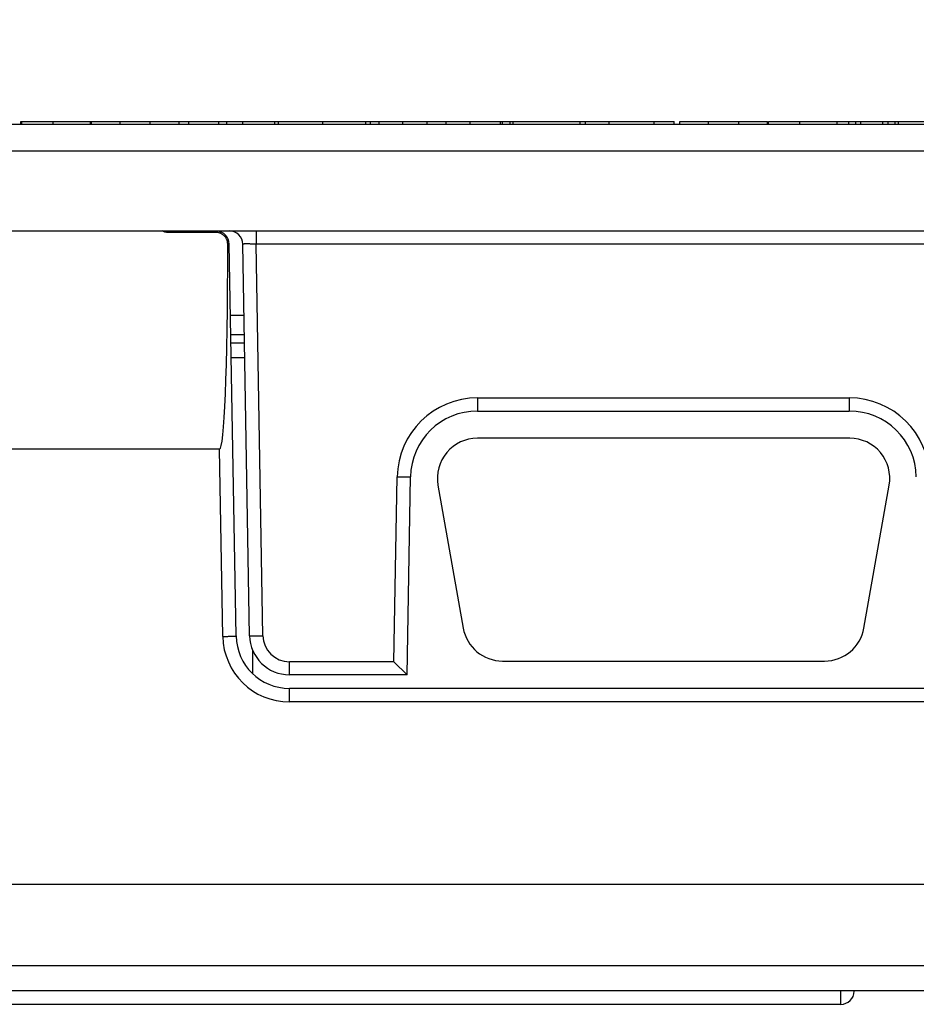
# Model space of a CAD drawing. Header units: inches. Extents: x 0 to 34, y 0 to 22.
# Tile 4 of 37: x 7.5 to 8.9, y 1.1 to 2.5. Entities that reach past the tile are written whole.
import ezdxf

# ---------------------------------------------------------------- set-up
doc = ezdxf.new("R2010")
doc.units = ezdxf.units.IN
doc.header["$LTSCALE"] = 1.87
doc.header["$MEASUREMENT"] = 0
doc.layers.get('0').update_dxf_attribs({"linetype": 'CONTINUOUS'})
doc.layers.add('DIMENSIONS', color=7, linetype='CONTINUOUS')
doc.styles.get("Standard").update_dxf_attribs({"font": 'txt', "width": 0.8})
doc.dimstyles.new('DIMSTYLE_1', dxfattribs={"dimtxt": 0.125, "dimasz": 0.18, "dimexe": 0.18, "dimexo": 0.0625, "dimgap": 0.09, "dimtad": 0, "dimtih": 1, "dimtoh": 1, "dimdec": 3, "dimzin": 4, "dimdsep": 46, "dimtxsty": 'STANDARD', "dimblk": '_FILLED', "dimblk1": '_FILLED', "dimblk2": '_FILLED', "dimcen": 0.09, "dimadec": 0, "dimazin": 0, "dimtp": 0.01, "dimtm": 0.01, "dimtfac": 1, "dimtdec": 3, "dimtofl": 0, "dimtmove": 0, "dimatfit": 3, "dimldrblk": '_FILLED', "dimfxl": 1, "dimtolj": 1, "dimtzin": 4, "dimarcsym": 0})

# ---------------------------------------------------------------- blocks, each defined once
blk = doc.blocks.new('_FILLED')
at = {"color": 0, "linetype": 'BYBLOCK'}
blk.add_solid([(0, 0), (-1, 0.1736), (-1, -0.1736)], dxfattribs=at)
blk = doc.blocks.new('*D21')
at = {"layer": 'DIMENSIONS', "color": 2, "linetype": 'CONTINUOUS'}
for p, q in [((6.5872, 5.0277), (11.9644, 5.0277)), ((11.8394, 5.0277), (11.8394, 3.1787)), ((11.8394, 1.0798), (11.8394, 2.9287)), ((9.3028, 1.0798), (11.9644, 1.0798))]:
    blk.add_line(p, q, dxfattribs=at)
at = {"layer": 'DIMENSIONS', "color": 2, "linetype": 'CONTINUOUS', "xscale": 0.18, "yscale": 0.18, "zscale": 0.18}
for p, rotation in [((11.8394, 5.0277), 90), ((11.8394, 1.0798), 270)]:
    blk.add_blockref('_FILLED', p, dxfattribs=dict(at, rotation=rotation))
at = {"layer": 'DIMENSIONS', "color": 2, "linetype": 'CONTINUOUS', "insert": (11.8394, 3.1162), "char_height": 0.125, "width": 1.425, "attachment_point": 2, "line_spacing_factor": 0.9}
blk.add_mtext('3.948{\\Ftxt.shx;\\W1.000000;\\H0.125000; }[100.28]', dxfattribs=at)

msp = doc.modelspace()

# ---------------------------------------------------------------- linework, layer by layer
at = {"color": 7, "linetype": 'CONTINUOUS'}
for p, q in [((6.1247, 2.3594), (9.5328, 2.3594)), ((7.5442, 2.3633), (8.5086, 2.3633)), ((7.5442, 2.3594), (7.5442, 2.3633)), ((7.5456, 2.3594), (7.5456, 2.3633)), ((7.592, 2.3594), (7.592, 2.3633)), ((7.647, 2.3594), (7.647, 2.3633)), ((7.6482, 2.3594), (7.6482, 2.3633)), ((7.6908, 2.3594), (7.6908, 2.3633)), ((7.7352, 2.3594), (7.7352, 2.3633)), ((7.7777, 2.3594), (7.7777, 2.3633)), ((7.7921, 2.3594), (7.7921, 2.3633)), ((7.8365, 2.3594), (7.8365, 2.3633)), ((7.8481, 2.3594), (7.8481, 2.3633)), ((7.8715, 2.3594), (7.8715, 2.3633)), ((7.9191, 2.3594), (7.9191, 2.3633)), ((7.9246, 2.3594), (7.9246, 2.3633)), ((7.9897, 2.3594), (7.9897, 2.3633)), ((8.0533, 2.3594), (8.0533, 2.3633)), ((8.0604, 2.3594), (8.0604, 2.3633)), ((8.0731, 2.3594), (8.0731, 2.3633)), ((8.108, 2.3594), (8.108, 2.3633)), ((8.144, 2.3594), (8.144, 2.3633)), ((8.1721, 2.3594), (8.1721, 2.3633)), ((8.2072, 2.3594), (8.2072, 2.3633)), ((8.2519, 2.3594), (8.2519, 2.3633)), ((8.2548, 2.3594), (8.2548, 2.3633)), ((8.2664, 2.3594), (8.2664, 2.3633)), ((8.2708, 2.3594), (8.2708, 2.3633)), ((8.3694, 2.3594), (8.3694, 2.3633)), ((8.3774, 2.3594), (8.3774, 2.3633)), ((8.4124, 2.3594), (8.4124, 2.3633)), ((8.4789, 2.3594), (8.4789, 2.3633)), ((8.5086, 2.3594), (8.5086, 2.3633)), ((8.5166, 2.3633), (8.6462, 2.3633)), ((8.5166, 2.3594), (8.5166, 2.3633)), ((8.5592, 2.3594), (8.5592, 2.3633)), ((8.6036, 2.3594), (8.6036, 2.3633)), ((8.6462, 2.3594), (8.6462, 2.3633)), ((8.6474, 2.3633), (9.0479, 2.3633)), ((8.6474, 2.3594), (8.6474, 2.3633)), ((8.6938, 2.3594), (8.6938, 2.3633)), ((8.7488, 2.3594), (8.7488, 2.3633)), ((8.7663, 2.3594), (8.7663, 2.3633)), ((8.7763, 2.3594), (8.7763, 2.3633)), ((8.7839, 2.3594), (8.7839, 2.3633)), ((8.8165, 2.3594), (8.8165, 2.3633)), ((8.8241, 2.3594), (8.8241, 2.3633)), ((8.8347, 2.3594), (8.8347, 2.3633)), ((8.839, 2.3633), (8.839, 2.3594)), ((6.3975, 2.32), (9.26, 2.32)), ((6.0826, 2.2019), (9.5749, 2.2019)), ((7.761, 2.1998), (7.7609, 2.2019)), ((7.8319, 2.1998), (7.761, 2.1998)), ((7.8319, 2.1998), (7.8319, 2.2019)), ((7.8914, 2.2019), (7.8914, 2.1825)), ((7.8494, 2.1823), (7.8516, 2.1825)), ((7.8617, 1.604), (7.8516, 2.1825)), ((7.8818, 1.6043), (7.8717, 2.1825)), ((9.0937, 2.1825), (7.8914, 2.1825)), ((7.9015, 1.6043), (7.8914, 2.1825)), ((7.8735, 2.0769), (7.8535, 2.0769)), ((7.874, 2.0486), (7.854, 2.0486)), ((7.8542, 2.0369), (7.8742, 2.0369)), ((7.8746, 2.0144), (7.8546, 2.0144)), ((8.2182, 1.9555), (8.7668, 1.9555)), ((8.2182, 1.9555), (8.2182, 1.9361)), ((8.7668, 1.9555), (8.7668, 1.9361)), ((8.2182, 1.9361), (8.7668, 1.9361)), ((8.7676, 1.8959), (8.2179, 1.8959)), ((7.8372, 1.8799), (6.452, 1.8799)), ((7.842, 1.6033), (7.8372, 1.8799)), ((8.0948, 1.566), (8.0996, 1.8389)), ((8.1142, 1.5466), (8.1193, 1.8389)), ((8.1597, 1.8266), (8.197, 1.6156)), ((8.7885, 1.6156), (8.8257, 1.8266)), ((7.8862, 1.5829), (7.8862, 1.5483)), ((8.0948, 1.566), (7.9405, 1.566)), ((7.9405, 1.5466), (7.9405, 1.566)), ((8.0948, 1.566), (8.1142, 1.5466)), ((8.2551, 1.5669), (8.7304, 1.5669)), ((8.1142, 1.5466), (7.9405, 1.5466)), ((9.0446, 1.5266), (7.9405, 1.5266)), ((7.9405, 1.5066), (7.9405, 1.5266)), ((9.0445, 1.5066), (7.9405, 1.5066)), ((6.0826, 1.2373), (9.5749, 1.2373)), ((9.5728, 1.1171), (6.0847, 1.1171)), ((9.5356, 1.0798), (6.1219, 1.0798)), ((8.7543, 1.0601), (8.7543, 1.0795)), ((8.7739, 1.078), (8.774, 1.0795)), ((8.7543, 1.0601), (6.9032, 1.0601))]:
    msp.add_line(p, q, dxfattribs=at)
for centre, radius, start, end in [((7.8319, 2.1822), 0.0197, 1, 84.7644), ((7.852, 2.1822), 0.0197, 1, 88.8871), ((8.2182, 1.8368), 0.1187, 90.0004, 178.9999), ((8.7668, 1.8368), 0.1187, 1.0004, 89.9999), ((8.2182, 1.8371), 0.099, 90.0074, 179.0009), ((8.7668, 1.8371), 0.099, 1.0073, 90.0008), ((8.2179, 1.8369), 0.059, 90, 190), ((8.7676, 1.8369), 0.059, 350, 90), ((8.2551, 1.6259), 0.059, 190, 270), ((8.7304, 1.6259), 0.059, 270, 350), ((7.9405, 1.605), 0.0984, 181.0011, 269.9991), ((7.9405, 1.6053), 0.0787, 181, 270), ((7.9405, 1.6054), 0.0587, 181, 270), ((7.9405, 1.605), 0.0391, 181.0026, 269.9973), ((8.7543, 1.0798), 0.0197, 270, 359)]:
    msp.add_arc(centre, radius, start, end, dxfattribs=at)
msp.add_ellipse((7.8274, 2.4438), major_axis=(-0.0099, 0.564), ratio=0.034899, start_param=-3.142202, end_param=-2.053519, dxfattribs=at)
for points, knots in [([(7.761, 2.1998), (7.7607, 2.1998), (7.7599, 2.1998), (7.7588, 2.1999), (7.7578, 2.2001), (7.7563, 2.2004), (7.7546, 2.2009), (7.7533, 2.2015), (7.7526, 2.2019)], [0, 0, 0, 0, 0.125017, 0.250052, 0.375079, 0.500107, 0.750051, 1, 1, 1, 1]), ([(7.8494, 2.1823), (7.8494, 2.1829), (7.8493, 2.1841), (7.8491, 2.1857), (7.8487, 2.1874), (7.8481, 2.189), (7.8474, 2.1906), (7.8465, 2.192), (7.8455, 2.1934), (7.8443, 2.1947), (7.843, 2.1959), (7.8417, 2.1969), (7.8402, 2.1978), (7.8386, 2.1985), (7.837, 2.1991), (7.8354, 2.1995), (7.8337, 2.1997), (7.8325, 2.1998), (7.8319, 2.1998)], [0, 0, 0, 0, 0.062494, 0.124989, 0.187484, 0.249981, 0.312478, 0.374977, 0.437476, 0.499976, 0.562477, 0.624979, 0.687481, 0.749985, 0.812489, 0.874993, 0.937496, 1, 1, 1, 1]), ([(7.8914, 2.1825), (7.8901, 2.1826), (7.8882, 2.1826), (7.8857, 2.1826), (7.8839, 2.1826), (7.8821, 2.1827), (7.8805, 2.1827), (7.8789, 2.1827), (7.8775, 2.1827), (7.8762, 2.1827), (7.8752, 2.1827), (7.8745, 2.1827), (7.874, 2.1827), (7.8736, 2.1827), (7.8732, 2.1826), (7.8729, 2.1826), (7.8726, 2.1826), (7.8723, 2.1826), (7.8721, 2.1826), (7.8719, 2.1826), (7.8718, 2.1826), (7.8717, 2.1826), (7.8717, 2.1826), (7.8717, 2.1826), (7.8717, 2.1825), (7.8717, 2.1825), (7.8717, 2.1825)], [0, 0, 0, 0, 0.195004, 0.290163, 0.382532, 0.471219, 0.555368, 0.634166, 0.706853, 0.772728, 0.831156, 0.857398, 0.881574, 0.903626, 0.9235, 0.941151, 0.956536, 0.96962, 0.980373, 0.988774, 0.99481, 0.996944, 0.998495, 0.999057, 0.999484, 1, 1, 1, 1]), ([(8.0996, 1.8389), (8.1009, 1.8388), (8.1028, 1.8388), (8.1053, 1.8388), (8.1071, 1.8388), (8.1088, 1.8387), (8.1105, 1.8387), (8.112, 1.8387), (8.1134, 1.8387), (8.1147, 1.8387), (8.1157, 1.8387), (8.1164, 1.8387), (8.1169, 1.8387), (8.1173, 1.8387), (8.1177, 1.8388), (8.1181, 1.8388), (8.1184, 1.8388), (8.1186, 1.8388), (8.1189, 1.8388), (8.119, 1.8388), (8.1191, 1.8388), (8.1192, 1.8388), (8.1192, 1.8388), (8.1192, 1.8388), (8.1192, 1.8389), (8.1193, 1.8389), (8.1193, 1.8389)], [0, 0, 0, 0, 0.194965, 0.290095, 0.382431, 0.471083, 0.555199, 0.63397, 0.706637, 0.772502, 0.830931, 0.85718, 0.881365, 0.903428, 0.923318, 0.940986, 0.956392, 0.969498, 0.980276, 0.988703, 0.994766, 0.996913, 0.998476, 0.999044, 0.999477, 1, 1, 1, 1]), ([(7.842, 1.6033), (7.8433, 1.6033), (7.8452, 1.6033), (7.8477, 1.6034), (7.8496, 1.6034), (7.8513, 1.6035), (7.8529, 1.6035), (7.8545, 1.6036), (7.8559, 1.6036), (7.8572, 1.6037), (7.8582, 1.6037), (7.8589, 1.6037), (7.8594, 1.6038), (7.8598, 1.6038), (7.8602, 1.6038), (7.8606, 1.6038), (7.8609, 1.6038), (7.8611, 1.6039), (7.8613, 1.6039), (7.8615, 1.6039), (7.8616, 1.6039), (7.8617, 1.6039), (7.8617, 1.6039), (7.8617, 1.6039), (7.8617, 1.604), (7.8617, 1.604), (7.8617, 1.604)], [0, 0, 0, 0, 0.194933, 0.290054, 0.382385, 0.471036, 0.555154, 0.633928, 0.7066, 0.772471, 0.830908, 0.857159, 0.881347, 0.903414, 0.923307, 0.940977, 0.956385, 0.969493, 0.980273, 0.988701, 0.994765, 0.996912, 0.998476, 0.999044, 0.999477, 1, 1, 1, 1]), ([(7.8818, 1.6043), (7.8818, 1.6043), (7.8818, 1.6043), (7.8818, 1.6043), (7.8818, 1.6043), (7.8818, 1.6043), (7.8819, 1.6043), (7.882, 1.6043), (7.8822, 1.6043), (7.8824, 1.6043), (7.8826, 1.6042), (7.883, 1.6042), (7.8833, 1.6042), (7.8837, 1.6042), (7.8841, 1.6042), (7.8846, 1.6042), (7.8853, 1.6042), (7.8863, 1.6042), (7.8876, 1.6042), (7.889, 1.6042), (7.8906, 1.6042), (7.8922, 1.6042), (7.894, 1.6042), (7.8958, 1.6042), (7.8983, 1.6043), (7.9002, 1.6043), (7.9015, 1.6043)], [0, 0, 0, 0, 0.000523, 0.000956, 0.001524, 0.003087, 0.005234, 0.011297, 0.019724, 0.030502, 0.043608, 0.059014, 0.076682, 0.096572, 0.118636, 0.14282, 0.169069, 0.227498, 0.293363, 0.36603, 0.444801, 0.528917, 0.617569, 0.709905, 0.805035, 1, 1, 1, 1])]:
    msp.add_open_spline(points, degree=3, knots=knots, dxfattribs=at)

# ---------------------------------------------------------------- dimensions: what is measured, and where the dimension line sits
at = {"layer": 'DIMENSIONS', "color": 2, "linetype": 'CONTINUOUS'}
dim = msp.add_linear_dim(base=(11.8394, 5.0277), p1=(9.3028, 1.0798), p2=(6.5872, 5.0277), angle=90, dimstyle='DIMSTYLE_1', dxfattribs=at)
dim.commit()
dim.dimension.update_dxf_attribs({"geometry": '*D21', "text_midpoint": (11.6894, 3.0537), "dimtype": 160})

doc.saveas('drawing.dxf')
